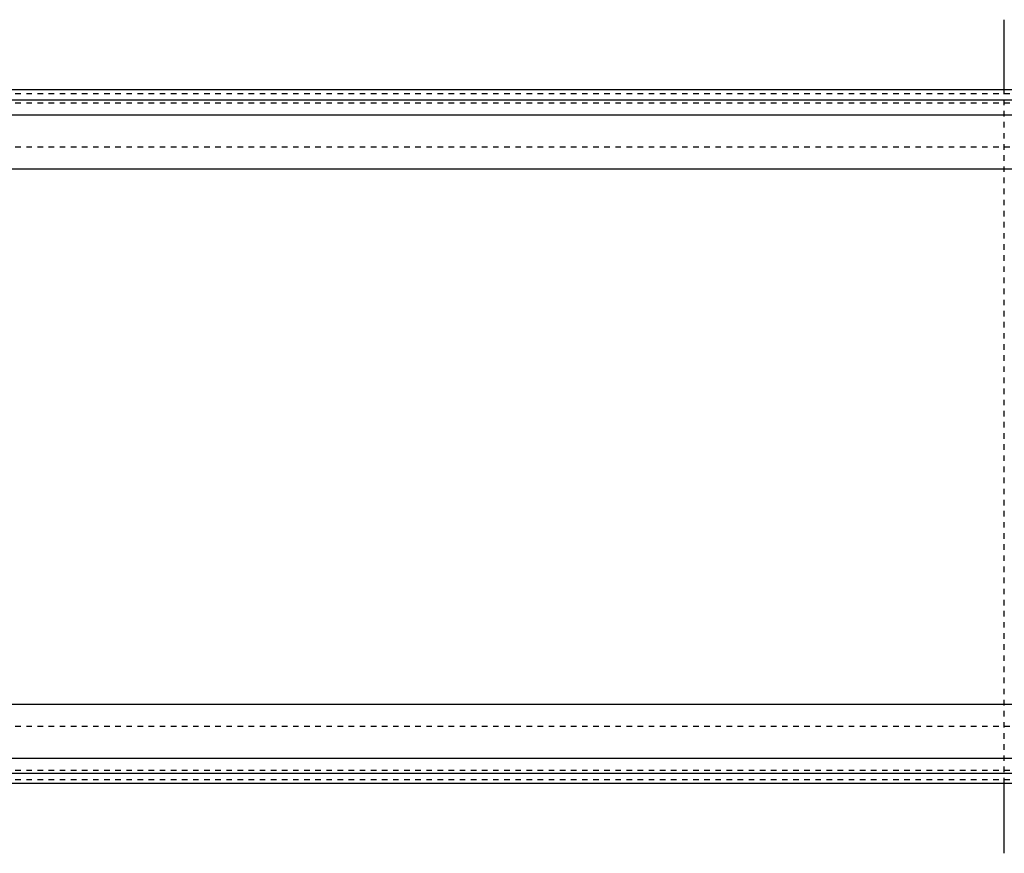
# Model space of a CAD drawing. Extents: x -702 to 168, y -90 to 90.
# Tile 6 of 9: x -267 to -90, y -75 to 75. Entities that reach past the tile are written whole.
import ezdxf

# ---------------------------------------------------------------- set-up
doc = ezdxf.new("R2010")
doc.units = 0
doc.linetypes.add('DASHED', pattern=[2, 1, -1])
doc.layers.add('AM_0', color=7, linetype='CONTINUOUS')
doc.layers.add('AM_3', color=7, linetype='DASHED')

msp = doc.modelspace()

# ---------------------------------------------------------------- linework, layer by layer
at = {"layer": 'AM_0', "color": 7, "linetype": 'CONTINUOUS'}
for p, q in [((-90, 62.39), (-90, 75)), ((50, 62.39), (-440, 62.39)), ((-440, 60.6), (50, 60.6)), ((-440, 57.89), (50, 57.89)), ((-440, 48.19), (50, 48.19)), ((-440, -48.19), (50, -48.19)), ((-440, -57.89), (50, -57.89)), ((-440, -60.6), (50, -60.6)), ((-440, -62.39), (50, -62.39)), ((-90, -75), (-90, -62.39))]:
    msp.add_line(p, q, dxfattribs=at)
at = {"layer": 'AM_3', "color": 6, "linetype": 'DASHED'}
for p, q in [((-90, -62.39), (-90, 62.39)), ((-440, 61.72), (50, 61.72)), ((-440, 60.02), (50, 60.02)), ((-440, 52.11), (50, 52.11)), ((-440, -52.11), (50, -52.11)), ((-440, -60.02), (50, -60.02)), ((-440, -61.72), (50, -61.72))]:
    msp.add_line(p, q, dxfattribs=at)

doc.saveas('drawing.dxf')
